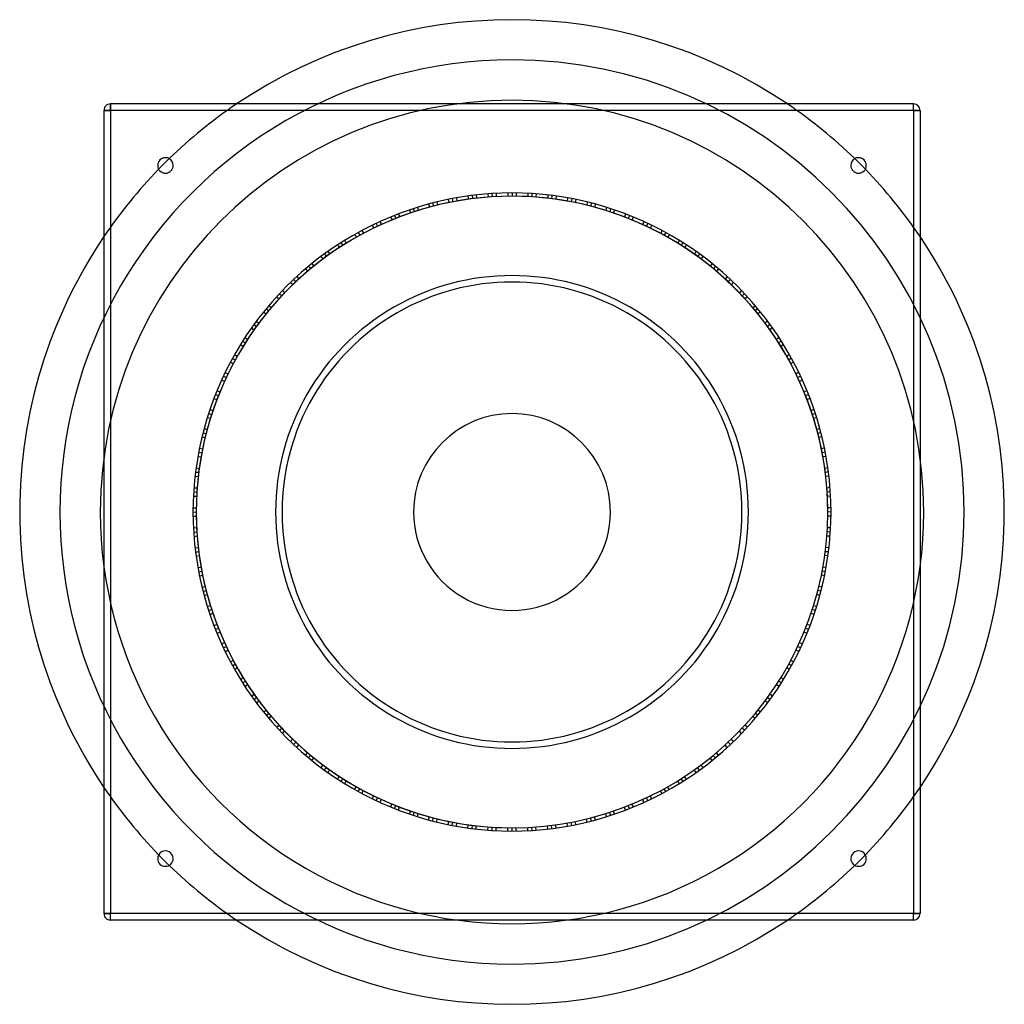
# Model space of a CAD drawing. Header units: millimetres. Extents: x -380 to 380, y -380 to 380.
import ezdxf

# ---------------------------------------------------------------- set-up
doc = ezdxf.new("R2010")
doc.units = ezdxf.units.MM
doc.layers.add('HIDDEN', color=7, linetype='Continuous')
doc.layers.add('THICK', color=7, linetype='Continuous')

msp = doc.modelspace()

# ---------------------------------------------------------------- linework, layer by layer
at = {"layer": 'HIDDEN'}
for p, q in [((-310, 310), (-310, 315)), ((-310, 315), (-310, 315)), ((310, 310), (310, 315)), ((310, 315), (310, 315)), ((-310, 310), (-315, 310)), ((-315, 310), (-315, 310)), ((-310, 310), (-310, -310)), ((310, 310), (-310, 310)), ((310, 310), (310, -310)), ((315, 310), (310, 310)), ((315, 310), (315, 310)), ((-34.19, 243.87), (-33.56, 241.43)), ((-34.19, 243.87), (-33.56, 241.43)), ((-30.86, 244.31), (-30.55, 241.83)), ((-30.86, 244.31), (-30.55, 241.83)), ((-30.86, 244.31), (-30.55, 241.83)), ((-30.86, 244.31), (-30.55, 241.83)), ((-30.86, 244.31), (-30.55, 241.83)), ((-30.86, 244.31), (-30.55, 241.83)), ((-27.65, 244.69), (-27.34, 242.21)), ((-27.65, 244.69), (-27.34, 242.21)), ((-18.77, 245.53), (-18.46, 243.05)), ((-18.77, 245.53), (-18.46, 243.05)), ((-18.77, 245.53), (-18.46, 243.05)), ((-15.54, 245.76), (-15.23, 243.27)), ((-15.54, 245.76), (-15.23, 243.27)), ((-15.54, 245.76), (-15.23, 243.27)), ((-15.54, 245.76), (-15.23, 243.27)), ((-12.15, 245.95), (-12.15, 243.45)), ((-12.15, 245.95), (-12.15, 243.45)), ((-12.15, 245.95), (-12.15, 243.45)), ((-3.35, 246.23), (-3.04, 243.73)), ((-3.35, 246.23), (-3.04, 243.73)), ((0, 246.25), (0, 243.75)), ((0, 246.25), (0, 243.75)), ((0, 246.25), (0, 243.75)), ((0, 246.25), (0, 243.75)), ((0, 246.25), (0, 243.75)), ((0, 246.25), (0, 243.75)), ((3.23, 246.23), (3.23, 243.73)), ((3.23, 246.23), (3.23, 243.73)), ((12.15, 245.95), (12.15, 243.45)), ((12.15, 245.95), (12.15, 243.45)), ((12.15, 245.95), (12.15, 243.45)), ((15.38, 245.77), (15.38, 243.26)), ((15.38, 245.77), (15.38, 243.26)), ((15.38, 245.77), (15.38, 243.26)), ((15.38, 245.77), (15.38, 243.26)), ((18.77, 245.53), (18.46, 243.05)), ((18.77, 245.53), (18.46, 243.05)), ((18.77, 245.53), (18.46, 243.05)), ((27.54, 244.71), (27.54, 242.19)), ((27.54, 244.71), (27.54, 242.19)), ((30.86, 244.31), (30.55, 241.83)), ((30.86, 244.31), (30.55, 241.83)), ((30.86, 244.31), (30.55, 241.83)), ((30.86, 244.31), (30.55, 241.83)), ((30.86, 244.31), (30.55, 241.83)), ((30.86, 244.31), (30.55, 241.83)), ((34.07, 243.88), (33.75, 241.4)), ((34.07, 243.88), (33.75, 241.4)), ((-64.48, 237.66), (-63.55, 235.32)), ((-64.48, 237.66), (-63.55, 235.32)), ((-61.24, 238.51), (-60.62, 236.09)), ((-61.24, 238.51), (-60.62, 236.09)), ((-61.24, 238.51), (-60.62, 236.09)), ((-61.24, 238.51), (-60.62, 236.09)), ((-61.24, 238.51), (-60.62, 236.09)), ((-61.24, 238.51), (-60.62, 236.09)), ((-58.1, 239.3), (-57.48, 236.87)), ((-58.1, 239.3), (-57.48, 236.87)), ((-49.39, 241.25), (-48.77, 238.82)), ((-49.39, 241.25), (-48.77, 238.82)), ((-49.39, 241.25), (-48.77, 238.82)), ((-46.22, 241.87), (-45.6, 239.45)), ((-46.22, 241.87), (-45.6, 239.45)), ((-46.22, 241.87), (-45.6, 239.45)), ((-46.22, 241.87), (-45.6, 239.45)), ((-42.88, 242.49), (-42.57, 240)), ((-42.88, 242.49), (-42.57, 240)), ((-42.88, 242.49), (-42.57, 240)), ((42.88, 242.49), (42.57, 240)), ((42.88, 242.49), (42.57, 240)), ((42.88, 242.49), (42.57, 240)), ((46.07, 241.9), (45.75, 239.42)), ((46.07, 241.9), (45.75, 239.42)), ((46.07, 241.9), (45.75, 239.42)), ((46.07, 241.9), (45.75, 239.42)), ((49.39, 241.25), (48.77, 238.82)), ((49.39, 241.25), (48.77, 238.82)), ((49.39, 241.25), (48.77, 238.82)), ((57.99, 239.32), (57.67, 236.83)), ((57.99, 239.32), (57.67, 236.83)), ((61.24, 238.51), (60.62, 236.09)), ((61.24, 238.51), (60.62, 236.09)), ((61.24, 238.51), (60.62, 236.09)), ((61.24, 238.51), (60.62, 236.09)), ((61.24, 238.51), (60.62, 236.09)), ((61.24, 238.51), (60.62, 236.09)), ((64.36, 237.69), (63.74, 235.27)), ((64.36, 237.69), (63.74, 235.27)), ((-90.65, 228.96), (-89.73, 226.63)), ((-90.65, 228.96), (-89.73, 226.63)), ((-90.65, 228.96), (-89.73, 226.63)), ((-90.65, 228.96), (-89.73, 226.63)), ((-90.65, 228.96), (-89.73, 226.63)), ((-90.65, 228.96), (-89.73, 226.63)), ((-87.64, 230.13), (-86.72, 227.8)), ((-87.64, 230.13), (-86.72, 227.8)), ((-79.24, 233.15), (-78.32, 230.82)), ((-79.24, 233.15), (-78.32, 230.82)), ((-79.24, 233.15), (-78.32, 230.82)), ((-76.17, 234.17), (-75.25, 231.84)), ((-76.17, 234.17), (-75.25, 231.84)), ((-76.17, 234.17), (-75.25, 231.84)), ((-76.17, 234.17), (-75.25, 231.84)), ((-72.94, 235.2), (-72.31, 232.78)), ((-72.94, 235.2), (-72.31, 232.78)), ((-72.94, 235.2), (-72.31, 232.78)), ((72.94, 235.2), (72.31, 232.78)), ((72.94, 235.2), (72.31, 232.78)), ((72.94, 235.2), (72.31, 232.78)), ((76.02, 234.22), (75.4, 231.8)), ((76.02, 234.22), (75.4, 231.8)), ((76.02, 234.22), (75.4, 231.8)), ((76.02, 234.22), (75.4, 231.8)), ((79.24, 233.15), (78.32, 230.82)), ((79.24, 233.15), (78.32, 230.82)), ((79.24, 233.15), (78.32, 230.82)), ((87.53, 230.17), (86.9, 227.73)), ((87.53, 230.17), (86.9, 227.73)), ((90.65, 228.96), (89.73, 226.63)), ((90.65, 228.96), (89.73, 226.63)), ((90.65, 228.96), (89.73, 226.63)), ((90.65, 228.96), (89.73, 226.63)), ((90.65, 228.96), (89.73, 226.63)), ((90.65, 228.96), (89.73, 226.63)), ((-107.84, 221.38), (-106.63, 219.19)), ((-107.84, 221.38), (-106.63, 219.19)), ((-107.84, 221.38), (-106.63, 219.19)), ((-104.92, 222.78), (-103.71, 220.58)), ((-104.92, 222.78), (-103.71, 220.58)), ((-104.92, 222.78), (-103.71, 220.58)), ((-104.92, 222.78), (-103.71, 220.58)), ((-101.84, 224.2), (-100.92, 221.88)), ((-101.84, 224.2), (-100.92, 221.88)), ((-101.84, 224.2), (-100.92, 221.88)), ((-93.76, 227.7), (-92.55, 225.5)), ((-93.76, 227.7), (-92.55, 225.5)), ((93.65, 227.75), (92.73, 225.42)), ((93.65, 227.75), (92.73, 225.42)), ((101.84, 224.2), (100.92, 221.88)), ((101.84, 224.2), (100.92, 221.88)), ((101.84, 224.2), (100.92, 221.88)), ((104.78, 222.85), (103.85, 220.52)), ((104.78, 222.85), (103.85, 220.52)), ((104.78, 222.85), (103.85, 220.52)), ((104.78, 222.85), (103.85, 220.52)), ((107.84, 221.38), (106.63, 219.19)), ((107.84, 221.38), (106.63, 219.19)), ((107.84, 221.38), (106.63, 219.19)), ((-121.56, 214.16), (-120.08, 212.12)), ((-121.56, 214.16), (-120.08, 212.12)), ((-118.63, 215.79), (-117.43, 213.6)), ((-118.63, 215.79), (-117.43, 213.6)), ((-118.63, 215.79), (-117.43, 213.6)), ((-118.63, 215.79), (-117.43, 213.6)), ((-118.63, 215.79), (-117.43, 213.6)), ((-118.63, 215.79), (-117.43, 213.6)), ((-115.79, 217.33), (-114.59, 215.14)), ((-115.79, 217.33), (-114.59, 215.14)), ((115.68, 217.39), (114.76, 215.05)), ((115.68, 217.39), (114.76, 215.05)), ((118.63, 215.79), (117.43, 213.6)), ((118.63, 215.79), (117.43, 213.6)), ((118.63, 215.79), (117.43, 213.6)), ((118.63, 215.79), (117.43, 213.6)), ((118.63, 215.79), (117.43, 213.6)), ((118.63, 215.79), (117.43, 213.6)), ((121.45, 214.22), (120.25, 212.02)), ((121.45, 214.22), (120.25, 212.02)), ((-134.73, 206.12), (-133.26, 204.1)), ((-134.73, 206.12), (-133.26, 204.1)), ((-134.73, 206.12), (-133.26, 204.1)), ((-132.01, 207.87), (-130.54, 205.85)), ((-132.01, 207.87), (-130.54, 205.85)), ((-132.01, 207.87), (-130.54, 205.85)), ((-132.01, 207.87), (-130.54, 205.85)), ((-129.14, 209.67), (-127.93, 207.48)), ((-129.14, 209.67), (-127.93, 207.48)), ((-129.14, 209.67), (-127.93, 207.48)), ((129.14, 209.67), (127.93, 207.48)), ((129.14, 209.67), (127.93, 207.48)), ((129.14, 209.67), (127.93, 207.48)), ((131.88, 207.96), (130.67, 205.76)), ((131.88, 207.96), (130.67, 205.76)), ((131.88, 207.96), (130.67, 205.76)), ((131.88, 207.96), (130.67, 205.76)), ((134.73, 206.12), (133.26, 204.1)), ((134.73, 206.12), (133.26, 204.1)), ((134.73, 206.12), (133.26, 204.1)), ((-144.74, 199.22), (-143.27, 197.2)), ((-144.74, 199.22), (-143.27, 197.2)), ((-144.74, 199.22), (-143.27, 197.2)), ((-144.74, 199.22), (-143.27, 197.2)), ((-144.74, 199.22), (-143.27, 197.2)), ((-144.74, 199.22), (-143.27, 197.2)), ((-142.12, 201.1), (-140.65, 199.08)), ((-142.12, 201.1), (-140.65, 199.08)), ((142.02, 201.17), (140.81, 198.97)), ((142.02, 201.17), (140.81, 198.97)), ((144.74, 199.22), (143.27, 197.2)), ((144.74, 199.22), (143.27, 197.2)), ((144.74, 199.22), (143.27, 197.2)), ((144.74, 199.22), (143.27, 197.2)), ((144.74, 199.22), (143.27, 197.2)), ((144.74, 199.22), (143.27, 197.2)), ((-154.4, 191.83), (-152.93, 189.81)), ((-154.4, 191.83), (-152.93, 189.81)), ((-154.4, 191.83), (-152.93, 189.81)), ((-147.44, 197.23), (-145.72, 195.4)), ((-147.44, 197.23), (-145.72, 195.4)), ((147.34, 197.3), (145.87, 195.28)), ((147.34, 197.3), (145.87, 195.28)), ((154.4, 191.83), (152.93, 189.81)), ((154.4, 191.83), (152.93, 189.81)), ((154.4, 191.83), (152.93, 189.81)), ((-159.51, 187.61), (-157.79, 185.78)), ((-159.51, 187.61), (-157.79, 185.78)), ((-159.51, 187.61), (-157.79, 185.78)), ((-157.03, 189.69), (-155.31, 187.86)), ((-157.03, 189.69), (-155.31, 187.86)), ((-157.03, 189.69), (-155.31, 187.86)), ((-157.03, 189.69), (-155.31, 187.86)), ((156.9, 189.79), (155.43, 187.76)), ((156.9, 189.79), (155.43, 187.76)), ((156.9, 189.79), (155.43, 187.76)), ((156.9, 189.79), (155.43, 187.76)), ((159.51, 187.61), (157.79, 185.78)), ((159.51, 187.61), (157.79, 185.78)), ((159.51, 187.61), (157.79, 185.78)), ((-171, 177.2), (-169.06, 175.59)), ((-171, 177.2), (-169.06, 175.59)), ((-168.57, 179.51), (-166.86, 177.69)), ((-168.57, 179.51), (-166.86, 177.69)), ((-168.57, 179.51), (-166.86, 177.69)), ((-168.57, 179.51), (-166.86, 177.69)), ((-168.57, 179.51), (-166.86, 177.69)), ((-168.57, 179.51), (-166.86, 177.69)), ((-166.2, 181.7), (-164.49, 179.88)), ((-166.2, 181.7), (-164.49, 179.88)), ((166.11, 181.79), (164.63, 179.75)), ((166.11, 181.79), (164.63, 179.75)), ((168.57, 179.51), (166.86, 177.69)), ((168.57, 179.51), (166.86, 177.69)), ((168.57, 179.51), (166.86, 177.69)), ((168.57, 179.51), (166.86, 177.69)), ((168.57, 179.51), (166.86, 177.69)), ((168.57, 179.51), (166.86, 177.69)), ((170.91, 177.28), (169.2, 175.46)), ((170.91, 177.28), (169.2, 175.46)), ((-179.56, 168.51), (-177.63, 166.92)), ((-179.56, 168.51), (-177.63, 166.92)), ((-179.56, 168.51), (-177.63, 166.92)), ((-179.56, 168.51), (-177.63, 166.92)), ((-177.22, 170.97), (-175.51, 169.15)), ((-177.22, 170.97), (-175.51, 169.15)), ((-177.22, 170.97), (-175.51, 169.15)), ((177.22, 170.97), (175.51, 169.15)), ((177.22, 170.97), (175.51, 169.15)), ((177.22, 170.97), (175.51, 169.15)), ((179.45, 168.63), (177.74, 166.8)), ((179.45, 168.63), (177.74, 166.8)), ((179.45, 168.63), (177.74, 166.8)), ((179.45, 168.63), (177.74, 166.8)), ((-181.76, 166.14), (-179.83, 164.54)), ((-181.76, 166.14), (-179.83, 164.54)), ((-181.76, 166.14), (-179.83, 164.54)), ((181.76, 166.14), (179.83, 164.54)), ((181.76, 166.14), (179.83, 164.54)), ((181.76, 166.14), (179.83, 164.54)), ((-191.86, 154.37), (-189.73, 153.02)), ((-191.86, 154.37), (-189.73, 153.02)), ((-189.74, 156.97), (-187.81, 155.37)), ((-189.74, 156.97), (-187.81, 155.37)), ((-189.74, 156.97), (-187.81, 155.37)), ((-189.74, 156.97), (-187.81, 155.37)), ((-189.74, 156.97), (-187.81, 155.37)), ((-189.74, 156.97), (-187.81, 155.37)), ((-187.66, 159.44), (-185.74, 157.85)), ((-187.66, 159.44), (-185.74, 157.85)), ((187.59, 159.53), (185.86, 157.7)), ((187.59, 159.53), (185.86, 157.7)), ((189.74, 156.97), (187.81, 155.37)), ((189.74, 156.97), (187.81, 155.37)), ((189.74, 156.97), (187.81, 155.37)), ((189.74, 156.97), (187.81, 155.37)), ((189.74, 156.97), (187.81, 155.37)), ((189.74, 156.97), (187.81, 155.37)), ((191.78, 154.46), (189.86, 152.87)), ((191.78, 154.46), (189.86, 152.87)), ((-199.27, 144.68), (-197.15, 143.34)), ((-199.27, 144.68), (-197.15, 143.34)), ((-199.27, 144.68), (-197.15, 143.34)), ((-199.27, 144.68), (-197.15, 143.34)), ((-197.25, 147.41), (-195.33, 145.82)), ((-197.25, 147.41), (-195.33, 145.82)), ((-197.25, 147.41), (-195.33, 145.82)), ((197.25, 147.41), (195.33, 145.82)), ((197.25, 147.41), (195.33, 145.82)), ((197.25, 147.41), (195.33, 145.82)), ((199.17, 144.81), (197.24, 143.21)), ((199.17, 144.81), (197.24, 143.21)), ((199.17, 144.81), (197.24, 143.21)), ((199.17, 144.81), (197.24, 143.21)), ((-201.15, 142.05), (-199.04, 140.71)), ((-201.15, 142.05), (-199.04, 140.71)), ((-201.15, 142.05), (-199.04, 140.71)), ((201.15, 142.05), (199.04, 140.71)), ((201.15, 142.05), (199.04, 140.71)), ((201.15, 142.05), (199.04, 140.71)), ((-207.92, 131.95), (-205.8, 130.61)), ((-207.92, 131.95), (-205.8, 130.61)), ((-207.92, 131.95), (-205.8, 130.61)), ((-207.92, 131.95), (-205.8, 130.61)), ((-207.92, 131.95), (-205.8, 130.61)), ((-207.92, 131.95), (-205.8, 130.61)), ((-206.17, 134.66), (-204.06, 133.32)), ((-206.17, 134.66), (-204.06, 133.32)), ((206.1, 134.76), (204.16, 133.16)), ((206.1, 134.76), (204.16, 133.16)), ((207.92, 131.95), (205.8, 130.61)), ((207.92, 131.95), (205.8, 130.61)), ((207.92, 131.95), (205.8, 130.61)), ((207.92, 131.95), (205.8, 130.61)), ((207.92, 131.95), (205.8, 130.61)), ((207.92, 131.95), (205.8, 130.61)), ((209.63, 129.21), (207.52, 127.87)), ((209.63, 129.21), (207.52, 127.87)), ((-209.69, 129.11), (-207.42, 128.03)), ((-209.69, 129.11), (-207.42, 128.03)), ((-217.37, 115.72), (-215.1, 114.65)), ((-217.37, 115.72), (-215.1, 114.65)), ((-217.37, 115.72), (-215.1, 114.65)), ((-215.83, 118.56), (-213.56, 117.5)), ((-215.83, 118.56), (-213.56, 117.5)), ((-215.83, 118.56), (-213.56, 117.5)), ((-215.83, 118.56), (-213.56, 117.5)), ((-214.17, 121.53), (-212.06, 120.18)), ((-214.17, 121.53), (-212.06, 120.18)), ((-214.17, 121.53), (-212.06, 120.18)), ((214.17, 121.53), (212.06, 120.18)), ((214.17, 121.53), (212.06, 120.18)), ((214.17, 121.53), (212.06, 120.18)), ((215.75, 118.7), (213.64, 117.36)), ((215.75, 118.7), (213.64, 117.36)), ((215.75, 118.7), (213.64, 117.36)), ((215.75, 118.7), (213.64, 117.36)), ((217.37, 115.72), (215.1, 114.65)), ((217.37, 115.72), (215.1, 114.65)), ((217.37, 115.72), (215.1, 114.65)), ((-221.42, 107.76), (-219.16, 106.7)), ((-221.42, 107.76), (-219.16, 106.7)), ((221.37, 107.87), (219.24, 106.52)), ((221.37, 107.87), (219.24, 106.52)), ((-224.22, 101.81), (-221.83, 101.03)), ((-224.22, 101.81), (-221.83, 101.03)), ((-222.81, 104.85), (-220.55, 103.78)), ((-222.81, 104.85), (-220.55, 103.78)), ((-222.81, 104.85), (-220.55, 103.78)), ((-222.81, 104.85), (-220.55, 103.78)), ((-222.81, 104.85), (-220.55, 103.78)), ((-222.81, 104.85), (-220.55, 103.78)), ((222.81, 104.85), (220.55, 103.78)), ((222.81, 104.85), (220.55, 103.78)), ((222.81, 104.85), (220.55, 103.78)), ((222.81, 104.85), (220.55, 103.78)), ((222.81, 104.85), (220.55, 103.78)), ((222.81, 104.85), (220.55, 103.78)), ((224.17, 101.92), (221.91, 100.85)), ((224.17, 101.92), (221.91, 100.85)), ((-227.72, 93.72), (-225.45, 92.66)), ((-227.72, 93.72), (-225.45, 92.66)), ((-227.72, 93.72), (-225.45, 92.66)), ((227.72, 93.72), (225.45, 92.66)), ((227.72, 93.72), (225.45, 92.66)), ((227.72, 93.72), (225.45, 92.66)), ((-230.16, 87.56), (-227.78, 86.79)), ((-230.16, 87.56), (-227.78, 86.79)), ((-230.16, 87.56), (-227.78, 86.79)), ((-228.99, 90.58), (-226.6, 89.8)), ((-228.99, 90.58), (-226.6, 89.8)), ((-228.99, 90.58), (-226.6, 89.8)), ((-228.99, 90.58), (-226.6, 89.8)), ((228.93, 90.72), (226.66, 89.66)), ((228.93, 90.72), (226.66, 89.66)), ((228.93, 90.72), (226.66, 89.66)), ((228.93, 90.72), (226.66, 89.66)), ((230.16, 87.56), (227.78, 86.79)), ((230.16, 87.56), (227.78, 86.79)), ((230.16, 87.56), (227.78, 86.79)), ((-234.2, 76.1), (-231.82, 75.32)), ((-234.2, 76.1), (-231.82, 75.32)), ((-234.2, 76.1), (-231.82, 75.32)), ((-234.2, 76.1), (-231.82, 75.32)), ((-234.2, 76.1), (-231.82, 75.32)), ((-234.2, 76.1), (-231.82, 75.32)), ((-233.18, 79.16), (-230.8, 78.39)), ((-233.18, 79.16), (-230.8, 78.39)), ((233.14, 79.28), (230.86, 78.2)), ((233.14, 79.28), (230.86, 78.2)), ((234.2, 76.1), (231.82, 75.32)), ((234.2, 76.1), (231.82, 75.32)), ((234.2, 76.1), (231.82, 75.32)), ((234.2, 76.1), (231.82, 75.32)), ((234.2, 76.1), (231.82, 75.32)), ((234.2, 76.1), (231.82, 75.32)), ((-235.21, 72.9), (-232.74, 72.43)), ((-235.21, 72.9), (-232.74, 72.43)), ((235.18, 73.02), (232.8, 72.24)), ((235.18, 73.02), (232.8, 72.24)), ((-238.53, 61.16), (-236.07, 60.69)), ((-238.53, 61.16), (-236.07, 60.69)), ((-238.53, 61.16), (-236.07, 60.69)), ((-238.53, 61.16), (-236.07, 60.69)), ((-237.67, 64.45), (-235.29, 63.67)), ((-237.67, 64.45), (-235.29, 63.67)), ((-237.67, 64.45), (-235.29, 63.67)), ((237.67, 64.45), (235.29, 63.67)), ((237.67, 64.45), (235.29, 63.67)), ((237.67, 64.45), (235.29, 63.67)), ((238.49, 61.32), (236.11, 60.54)), ((238.49, 61.32), (236.11, 60.54)), ((238.49, 61.32), (236.11, 60.54)), ((238.49, 61.32), (236.11, 60.54)), ((-239.32, 58.02), (-236.86, 57.55)), ((-239.32, 58.02), (-236.86, 57.55)), ((-239.32, 58.02), (-236.86, 57.55)), ((239.32, 58.02), (236.86, 57.55)), ((239.32, 58.02), (236.86, 57.55)), ((239.32, 58.02), (236.86, 57.55)), ((-241.89, 46.14), (-239.43, 45.67)), ((-241.89, 46.14), (-239.43, 45.67)), ((-241.89, 46.14), (-239.43, 45.67)), ((-241.89, 46.14), (-239.43, 45.67)), ((-241.89, 46.14), (-239.43, 45.67)), ((-241.89, 46.14), (-239.43, 45.67)), ((-241.26, 49.31), (-238.81, 48.84)), ((-241.26, 49.31), (-238.81, 48.84)), ((241.24, 49.43), (238.85, 48.65)), ((241.24, 49.43), (238.85, 48.65)), ((241.89, 46.14), (239.43, 45.67)), ((241.89, 46.14), (239.43, 45.67)), ((241.89, 46.14), (239.43, 45.67)), ((241.89, 46.14), (239.43, 45.67)), ((241.89, 46.14), (239.43, 45.67)), ((241.89, 46.14), (239.43, 45.67)), ((-242.49, 42.85), (-239.98, 42.69)), ((-242.49, 42.85), (-239.98, 42.69)), ((242.47, 42.96), (240.02, 42.5)), ((242.47, 42.96), (240.02, 42.5)), ((-244.32, 30.78), (-241.82, 30.63)), ((-244.32, 30.78), (-241.82, 30.63)), ((-244.32, 30.78), (-241.82, 30.63)), ((-244.32, 30.78), (-241.82, 30.63)), ((-243.87, 34.15), (-241.41, 33.68)), ((-243.87, 34.15), (-241.41, 33.68)), ((-243.87, 34.15), (-241.41, 33.68)), ((243.87, 34.15), (241.41, 33.68)), ((243.87, 34.15), (241.41, 33.68)), ((243.87, 34.15), (241.41, 33.68)), ((244.3, 30.94), (241.84, 30.47)), ((244.3, 30.94), (241.84, 30.47)), ((244.3, 30.94), (241.84, 30.47)), ((244.3, 30.94), (241.84, 30.47)), ((-244.7, 27.57), (-242.2, 27.41)), ((-244.7, 27.57), (-242.2, 27.41)), ((-244.7, 27.57), (-242.2, 27.41)), ((244.7, 27.57), (242.2, 27.41)), ((244.7, 27.57), (242.2, 27.41)), ((244.7, 27.57), (242.2, 27.41)), ((-245.76, 15.46), (-243.27, 15.31)), ((-245.76, 15.46), (-243.27, 15.31)), ((-245.76, 15.46), (-243.27, 15.31)), ((-245.76, 15.46), (-243.27, 15.31)), ((-245.76, 15.46), (-243.27, 15.31)), ((-245.76, 15.46), (-243.27, 15.31)), ((-245.54, 18.69), (-243.04, 18.53)), ((-245.54, 18.69), (-243.04, 18.53)), ((245.53, 18.81), (243.06, 18.33)), ((245.53, 18.81), (243.06, 18.33)), ((245.76, 15.46), (243.27, 15.31)), ((245.76, 15.46), (243.27, 15.31)), ((245.76, 15.46), (243.27, 15.31)), ((245.76, 15.46), (243.27, 15.31)), ((245.76, 15.46), (243.27, 15.31)), ((245.76, 15.46), (243.27, 15.31)), ((-245.95, 12.12), (-243.44, 12.27)), ((-245.95, 12.12), (-243.44, 12.27)), ((245.95, 12.24), (243.45, 12.08)), ((245.95, 12.24), (243.45, 12.08)), ((-246.25, -0.08), (-243.75, 0.08)), ((-246.25, -0.08), (-243.75, 0.08)), ((-246.25, -0.08), (-243.75, 0.08)), ((-246.25, -0.08), (-243.75, 0.08)), ((-246.23, 3.32), (-243.73, 3.16)), ((-246.23, 3.32), (-243.73, 3.16)), ((-246.23, 3.32), (-243.73, 3.16)), ((246.23, 3.32), (243.73, 3.16)), ((246.23, 3.32), (243.73, 3.16)), ((246.23, 3.32), (243.73, 3.16)), ((246.25, 0.08), (243.75, -0.08)), ((246.25, 0.08), (243.75, -0.08)), ((246.25, 0.08), (243.75, -0.08)), ((246.25, 0.08), (243.75, -0.08)), ((-246.23, -3.32), (-243.73, -3.16)), ((-246.23, -3.32), (-243.73, -3.16)), ((-246.23, -3.32), (-243.73, -3.16)), ((246.23, -3.32), (243.73, -3.16)), ((246.23, -3.32), (243.73, -3.16)), ((246.23, -3.32), (243.73, -3.16)), ((-245.95, -12.24), (-243.45, -12.08)), ((-245.95, -12.24), (-243.45, -12.08)), ((245.95, -12.12), (243.44, -12.27)), ((245.95, -12.12), (243.44, -12.27)), ((-245.76, -15.46), (-243.27, -15.31)), ((-245.76, -15.46), (-243.27, -15.31)), ((-245.76, -15.46), (-243.27, -15.31)), ((-245.76, -15.46), (-243.27, -15.31)), ((-245.76, -15.46), (-243.27, -15.31)), ((-245.76, -15.46), (-243.27, -15.31)), ((-245.53, -18.81), (-243.06, -18.33)), ((-245.53, -18.81), (-243.06, -18.33)), ((245.54, -18.69), (243.04, -18.53)), ((245.54, -18.69), (243.04, -18.53)), ((245.76, -15.46), (243.27, -15.31)), ((245.76, -15.46), (243.27, -15.31)), ((245.76, -15.46), (243.27, -15.31)), ((245.76, -15.46), (243.27, -15.31)), ((245.76, -15.46), (243.27, -15.31)), ((245.76, -15.46), (243.27, -15.31)), ((-244.7, -27.57), (-242.2, -27.41)), ((-244.7, -27.57), (-242.2, -27.41)), ((-244.7, -27.57), (-242.2, -27.41)), ((244.7, -27.57), (242.2, -27.41)), ((244.7, -27.57), (242.2, -27.41)), ((244.7, -27.57), (242.2, -27.41)), ((-244.3, -30.94), (-241.84, -30.47)), ((-244.3, -30.94), (-241.84, -30.47)), ((-244.3, -30.94), (-241.84, -30.47)), ((-244.3, -30.94), (-241.84, -30.47)), ((-243.87, -34.15), (-241.41, -33.68)), ((-243.87, -34.15), (-241.41, -33.68)), ((-243.87, -34.15), (-241.41, -33.68)), ((243.87, -34.15), (241.41, -33.68)), ((243.87, -34.15), (241.41, -33.68)), ((243.87, -34.15), (241.41, -33.68)), ((244.32, -30.78), (241.82, -30.63)), ((244.32, -30.78), (241.82, -30.63)), ((244.32, -30.78), (241.82, -30.63)), ((244.32, -30.78), (241.82, -30.63)), ((-242.47, -42.96), (-240.02, -42.5)), ((-242.47, -42.96), (-240.02, -42.5)), ((242.49, -42.85), (239.98, -42.69)), ((242.49, -42.85), (239.98, -42.69)), ((-241.89, -46.14), (-239.43, -45.67)), ((-241.89, -46.14), (-239.43, -45.67)), ((-241.89, -46.14), (-239.43, -45.67)), ((-241.89, -46.14), (-239.43, -45.67)), ((-241.89, -46.14), (-239.43, -45.67)), ((-241.89, -46.14), (-239.43, -45.67)), ((-241.24, -49.43), (-238.85, -48.65)), ((-241.24, -49.43), (-238.85, -48.65)), ((241.26, -49.31), (238.81, -48.84)), ((241.26, -49.31), (238.81, -48.84)), ((241.89, -46.14), (239.43, -45.67)), ((241.89, -46.14), (239.43, -45.67)), ((241.89, -46.14), (239.43, -45.67)), ((241.89, -46.14), (239.43, -45.67)), ((241.89, -46.14), (239.43, -45.67)), ((241.89, -46.14), (239.43, -45.67)), ((-239.32, -58.02), (-236.86, -57.55)), ((-239.32, -58.02), (-236.86, -57.55)), ((-239.32, -58.02), (-236.86, -57.55)), ((-238.49, -61.32), (-236.11, -60.54)), ((-238.49, -61.32), (-236.11, -60.54)), ((-238.49, -61.32), (-236.11, -60.54)), ((-238.49, -61.32), (-236.11, -60.54)), ((238.53, -61.16), (236.07, -60.69)), ((238.53, -61.16), (236.07, -60.69)), ((238.53, -61.16), (236.07, -60.69)), ((238.53, -61.16), (236.07, -60.69)), ((239.32, -58.02), (236.86, -57.55)), ((239.32, -58.02), (236.86, -57.55)), ((239.32, -58.02), (236.86, -57.55)), ((-237.67, -64.45), (-235.29, -63.67)), ((-237.67, -64.45), (-235.29, -63.67)), ((-237.67, -64.45), (-235.29, -63.67)), ((237.67, -64.45), (235.29, -63.67)), ((237.67, -64.45), (235.29, -63.67)), ((237.67, -64.45), (235.29, -63.67)), ((-235.18, -73.02), (-232.8, -72.24)), ((-235.18, -73.02), (-232.8, -72.24)), ((-234.2, -76.1), (-231.82, -75.32)), ((-234.2, -76.1), (-231.82, -75.32)), ((-234.2, -76.1), (-231.82, -75.32)), ((-234.2, -76.1), (-231.82, -75.32)), ((-234.2, -76.1), (-231.82, -75.32)), ((-234.2, -76.1), (-231.82, -75.32)), ((234.2, -76.1), (231.82, -75.32)), ((234.2, -76.1), (231.82, -75.32)), ((234.2, -76.1), (231.82, -75.32)), ((234.2, -76.1), (231.82, -75.32)), ((234.2, -76.1), (231.82, -75.32)), ((234.2, -76.1), (231.82, -75.32)), ((235.21, -72.9), (232.74, -72.43)), ((235.21, -72.9), (232.74, -72.43)), ((-233.14, -79.28), (-230.86, -78.2)), ((-233.14, -79.28), (-230.86, -78.2)), ((233.18, -79.16), (230.8, -78.39)), ((233.18, -79.16), (230.8, -78.39)), ((-230.16, -87.56), (-227.78, -86.79)), ((-230.16, -87.56), (-227.78, -86.79)), ((-230.16, -87.56), (-227.78, -86.79)), ((-228.93, -90.72), (-226.66, -89.66)), ((-228.93, -90.72), (-226.66, -89.66)), ((-228.93, -90.72), (-226.66, -89.66)), ((-228.93, -90.72), (-226.66, -89.66)), ((228.99, -90.58), (226.6, -89.8)), ((228.99, -90.58), (226.6, -89.8)), ((228.99, -90.58), (226.6, -89.8)), ((228.99, -90.58), (226.6, -89.8)), ((230.16, -87.56), (227.78, -86.79)), ((230.16, -87.56), (227.78, -86.79)), ((230.16, -87.56), (227.78, -86.79)), ((-227.72, -93.72), (-225.45, -92.66)), ((-227.72, -93.72), (-225.45, -92.66)), ((-227.72, -93.72), (-225.45, -92.66)), ((227.72, -93.72), (225.45, -92.66)), ((227.72, -93.72), (225.45, -92.66)), ((227.72, -93.72), (225.45, -92.66)), ((-224.17, -101.92), (-221.91, -100.85)), ((-224.17, -101.92), (-221.91, -100.85)), ((-222.81, -104.85), (-220.55, -103.78)), ((-222.81, -104.85), (-220.55, -103.78)), ((-222.81, -104.85), (-220.55, -103.78)), ((-222.81, -104.85), (-220.55, -103.78)), ((-222.81, -104.85), (-220.55, -103.78)), ((-222.81, -104.85), (-220.55, -103.78)), ((222.81, -104.85), (220.55, -103.78)), ((222.81, -104.85), (220.55, -103.78)), ((222.81, -104.85), (220.55, -103.78)), ((222.81, -104.85), (220.55, -103.78)), ((222.81, -104.85), (220.55, -103.78)), ((222.81, -104.85), (220.55, -103.78)), ((224.22, -101.81), (221.83, -101.03)), ((224.22, -101.81), (221.83, -101.03)), ((-221.37, -107.87), (-219.24, -106.52)), ((-221.37, -107.87), (-219.24, -106.52)), ((221.42, -107.76), (219.16, -106.7)), ((221.42, -107.76), (219.16, -106.7)), ((-217.37, -115.72), (-215.1, -114.65)), ((-217.37, -115.72), (-215.1, -114.65)), ((-217.37, -115.72), (-215.1, -114.65)), ((-215.75, -118.7), (-213.64, -117.36)), ((-215.75, -118.7), (-213.64, -117.36)), ((-215.75, -118.7), (-213.64, -117.36)), ((-215.75, -118.7), (-213.64, -117.36)), ((-214.17, -121.53), (-212.06, -120.18)), ((-214.17, -121.53), (-212.06, -120.18)), ((-214.17, -121.53), (-212.06, -120.18)), ((214.17, -121.53), (212.06, -120.18)), ((214.17, -121.53), (212.06, -120.18)), ((214.17, -121.53), (212.06, -120.18)), ((215.83, -118.56), (213.56, -117.5)), ((215.83, -118.56), (213.56, -117.5)), ((215.83, -118.56), (213.56, -117.5)), ((215.83, -118.56), (213.56, -117.5)), ((217.37, -115.72), (215.1, -114.65)), ((217.37, -115.72), (215.1, -114.65)), ((217.37, -115.72), (215.1, -114.65)), ((-209.63, -129.21), (-207.52, -127.87)), ((-209.63, -129.21), (-207.52, -127.87)), ((209.69, -129.11), (207.42, -128.03)), ((209.69, -129.11), (207.42, -128.03)), ((-207.92, -131.95), (-205.8, -130.61)), ((-207.92, -131.95), (-205.8, -130.61)), ((-207.92, -131.95), (-205.8, -130.61)), ((-207.92, -131.95), (-205.8, -130.61)), ((-207.92, -131.95), (-205.8, -130.61)), ((-207.92, -131.95), (-205.8, -130.61)), ((-206.1, -134.76), (-204.16, -133.16)), ((-206.1, -134.76), (-204.16, -133.16)), ((206.17, -134.66), (204.06, -133.32)), ((206.17, -134.66), (204.06, -133.32)), ((207.92, -131.95), (205.8, -130.61)), ((207.92, -131.95), (205.8, -130.61)), ((207.92, -131.95), (205.8, -130.61)), ((207.92, -131.95), (205.8, -130.61)), ((207.92, -131.95), (205.8, -130.61)), ((207.92, -131.95), (205.8, -130.61)), ((-201.15, -142.05), (-199.04, -140.71)), ((-201.15, -142.05), (-199.04, -140.71)), ((-201.15, -142.05), (-199.04, -140.71)), ((-199.17, -144.81), (-197.24, -143.21)), ((-199.17, -144.81), (-197.24, -143.21)), ((-199.17, -144.81), (-197.24, -143.21)), ((-199.17, -144.81), (-197.24, -143.21)), ((199.27, -144.68), (197.15, -143.34)), ((199.27, -144.68), (197.15, -143.34)), ((199.27, -144.68), (197.15, -143.34)), ((199.27, -144.68), (197.15, -143.34)), ((201.15, -142.05), (199.04, -140.71)), ((201.15, -142.05), (199.04, -140.71)), ((201.15, -142.05), (199.04, -140.71)), ((-197.25, -147.41), (-195.33, -145.82)), ((-197.25, -147.41), (-195.33, -145.82)), ((-197.25, -147.41), (-195.33, -145.82)), ((197.25, -147.41), (195.33, -145.82)), ((197.25, -147.41), (195.33, -145.82)), ((197.25, -147.41), (195.33, -145.82)), ((-191.78, -154.46), (-189.86, -152.87)), ((-191.78, -154.46), (-189.86, -152.87)), ((-189.74, -156.97), (-187.81, -155.37)), ((-189.74, -156.97), (-187.81, -155.37)), ((-189.74, -156.97), (-187.81, -155.37)), ((-189.74, -156.97), (-187.81, -155.37)), ((-189.74, -156.97), (-187.81, -155.37)), ((-189.74, -156.97), (-187.81, -155.37)), ((-187.59, -159.53), (-185.86, -157.7)), ((-187.59, -159.53), (-185.86, -157.7)), ((187.66, -159.44), (185.74, -157.85)), ((187.66, -159.44), (185.74, -157.85)), ((189.74, -156.97), (187.81, -155.37)), ((189.74, -156.97), (187.81, -155.37)), ((189.74, -156.97), (187.81, -155.37)), ((189.74, -156.97), (187.81, -155.37)), ((189.74, -156.97), (187.81, -155.37)), ((189.74, -156.97), (187.81, -155.37)), ((191.86, -154.37), (189.73, -153.02)), ((191.86, -154.37), (189.73, -153.02)), ((-181.76, -166.14), (-179.83, -164.54)), ((-181.76, -166.14), (-179.83, -164.54)), ((-181.76, -166.14), (-179.83, -164.54)), ((-179.45, -168.63), (-177.74, -166.8)), ((-179.45, -168.63), (-177.74, -166.8)), ((-179.45, -168.63), (-177.74, -166.8)), ((-179.45, -168.63), (-177.74, -166.8)), ((179.56, -168.51), (177.63, -166.92)), ((179.56, -168.51), (177.63, -166.92)), ((179.56, -168.51), (177.63, -166.92)), ((179.56, -168.51), (177.63, -166.92)), ((181.76, -166.14), (179.83, -164.54)), ((181.76, -166.14), (179.83, -164.54)), ((181.76, -166.14), (179.83, -164.54)), ((-177.22, -170.97), (-175.51, -169.15)), ((-177.22, -170.97), (-175.51, -169.15)), ((-177.22, -170.97), (-175.51, -169.15)), ((177.22, -170.97), (175.51, -169.15)), ((177.22, -170.97), (175.51, -169.15)), ((177.22, -170.97), (175.51, -169.15)), ((-170.91, -177.28), (-169.2, -175.46)), ((-170.91, -177.28), (-169.2, -175.46)), ((-168.57, -179.51), (-166.86, -177.69)), ((-168.57, -179.51), (-166.86, -177.69)), ((-168.57, -179.51), (-166.86, -177.69)), ((-168.57, -179.51), (-166.86, -177.69)), ((-168.57, -179.51), (-166.86, -177.69)), ((-168.57, -179.51), (-166.86, -177.69)), ((-166.11, -181.79), (-164.63, -179.75)), ((-166.11, -181.79), (-164.63, -179.75)), ((166.2, -181.7), (164.49, -179.88)), ((166.2, -181.7), (164.49, -179.88)), ((168.57, -179.51), (166.86, -177.69)), ((168.57, -179.51), (166.86, -177.69)), ((168.57, -179.51), (166.86, -177.69)), ((168.57, -179.51), (166.86, -177.69)), ((168.57, -179.51), (166.86, -177.69)), ((168.57, -179.51), (166.86, -177.69)), ((171, -177.2), (169.06, -175.59)), ((171, -177.2), (169.06, -175.59)), ((-159.51, -187.61), (-157.79, -185.78)), ((-159.51, -187.61), (-157.79, -185.78)), ((-159.51, -187.61), (-157.79, -185.78)), ((-156.9, -189.79), (-155.43, -187.76)), ((-156.9, -189.79), (-155.43, -187.76)), ((-156.9, -189.79), (-155.43, -187.76)), ((-156.9, -189.79), (-155.43, -187.76)), ((-154.4, -191.83), (-152.93, -189.81)), ((-154.4, -191.83), (-152.93, -189.81)), ((-154.4, -191.83), (-152.93, -189.81)), ((154.4, -191.83), (152.93, -189.81)), ((154.4, -191.83), (152.93, -189.81)), ((154.4, -191.83), (152.93, -189.81)), ((157.03, -189.69), (155.31, -187.86)), ((157.03, -189.69), (155.31, -187.86)), ((157.03, -189.69), (155.31, -187.86)), ((157.03, -189.69), (155.31, -187.86)), ((159.51, -187.61), (157.79, -185.78)), ((159.51, -187.61), (157.79, -185.78)), ((159.51, -187.61), (157.79, -185.78)), ((-147.34, -197.3), (-145.87, -195.28)), ((-147.34, -197.3), (-145.87, -195.28)), ((-144.74, -199.22), (-143.27, -197.2)), ((-144.74, -199.22), (-143.27, -197.2)), ((-144.74, -199.22), (-143.27, -197.2)), ((-144.74, -199.22), (-143.27, -197.2)), ((-144.74, -199.22), (-143.27, -197.2)), ((-144.74, -199.22), (-143.27, -197.2)), ((144.74, -199.22), (143.27, -197.2)), ((144.74, -199.22), (143.27, -197.2)), ((144.74, -199.22), (143.27, -197.2)), ((144.74, -199.22), (143.27, -197.2)), ((144.74, -199.22), (143.27, -197.2)), ((144.74, -199.22), (143.27, -197.2)), ((147.44, -197.23), (145.72, -195.4)), ((147.44, -197.23), (145.72, -195.4)), ((-142.02, -201.17), (-140.81, -198.97)), ((-142.02, -201.17), (-140.81, -198.97)), ((-134.73, -206.12), (-133.26, -204.1)), ((-134.73, -206.12), (-133.26, -204.1)), ((-134.73, -206.12), (-133.26, -204.1)), ((134.73, -206.12), (133.26, -204.1)), ((134.73, -206.12), (133.26, -204.1)), ((134.73, -206.12), (133.26, -204.1)), ((142.12, -201.1), (140.65, -199.08)), ((142.12, -201.1), (140.65, -199.08)), ((-131.88, -207.96), (-130.67, -205.76)), ((-131.88, -207.96), (-130.67, -205.76)), ((-131.88, -207.96), (-130.67, -205.76)), ((-131.88, -207.96), (-130.67, -205.76)), ((-129.14, -209.67), (-127.93, -207.48)), ((-129.14, -209.67), (-127.93, -207.48)), ((-129.14, -209.67), (-127.93, -207.48)), ((-121.45, -214.22), (-120.25, -212.02)), ((-121.45, -214.22), (-120.25, -212.02)), ((121.56, -214.16), (120.08, -212.12)), ((121.56, -214.16), (120.08, -212.12)), ((129.14, -209.67), (127.93, -207.48)), ((129.14, -209.67), (127.93, -207.48)), ((129.14, -209.67), (127.93, -207.48)), ((132.01, -207.87), (130.54, -205.85)), ((132.01, -207.87), (130.54, -205.85)), ((132.01, -207.87), (130.54, -205.85)), ((132.01, -207.87), (130.54, -205.85)), ((-118.63, -215.79), (-117.43, -213.6)), ((-118.63, -215.79), (-117.43, -213.6)), ((-118.63, -215.79), (-117.43, -213.6)), ((-118.63, -215.79), (-117.43, -213.6)), ((-118.63, -215.79), (-117.43, -213.6)), ((-118.63, -215.79), (-117.43, -213.6)), ((-115.68, -217.39), (-114.76, -215.05)), ((-115.68, -217.39), (-114.76, -215.05)), ((-107.84, -221.38), (-106.63, -219.19)), ((-107.84, -221.38), (-106.63, -219.19)), ((-107.84, -221.38), (-106.63, -219.19)), ((107.84, -221.38), (106.63, -219.19)), ((107.84, -221.38), (106.63, -219.19)), ((107.84, -221.38), (106.63, -219.19)), ((115.79, -217.33), (114.59, -215.14)), ((115.79, -217.33), (114.59, -215.14)), ((118.63, -215.79), (117.43, -213.6)), ((118.63, -215.79), (117.43, -213.6)), ((118.63, -215.79), (117.43, -213.6)), ((118.63, -215.79), (117.43, -213.6)), ((118.63, -215.79), (117.43, -213.6)), ((118.63, -215.79), (117.43, -213.6)), ((-104.78, -222.85), (-103.85, -220.52)), ((-104.78, -222.85), (-103.85, -220.52)), ((-104.78, -222.85), (-103.85, -220.52)), ((-104.78, -222.85), (-103.85, -220.52)), ((-101.84, -224.2), (-100.92, -221.88)), ((-101.84, -224.2), (-100.92, -221.88)), ((-101.84, -224.2), (-100.92, -221.88)), ((-93.65, -227.75), (-92.73, -225.42)), ((-93.65, -227.75), (-92.73, -225.42)), ((-90.65, -228.96), (-89.73, -226.63)), ((-90.65, -228.96), (-89.73, -226.63)), ((-90.65, -228.96), (-89.73, -226.63)), ((-90.65, -228.96), (-89.73, -226.63)), ((-90.65, -228.96), (-89.73, -226.63)), ((-90.65, -228.96), (-89.73, -226.63)), ((-87.53, -230.17), (-86.9, -227.73)), ((-87.53, -230.17), (-86.9, -227.73)), ((87.64, -230.13), (86.72, -227.8)), ((87.64, -230.13), (86.72, -227.8)), ((90.65, -228.96), (89.73, -226.63)), ((90.65, -228.96), (89.73, -226.63)), ((90.65, -228.96), (89.73, -226.63)), ((90.65, -228.96), (89.73, -226.63)), ((90.65, -228.96), (89.73, -226.63)), ((90.65, -228.96), (89.73, -226.63)), ((93.76, -227.7), (92.55, -225.5)), ((93.76, -227.7), (92.55, -225.5)), ((101.84, -224.2), (100.92, -221.88)), ((101.84, -224.2), (100.92, -221.88)), ((101.84, -224.2), (100.92, -221.88)), ((104.92, -222.78), (103.71, -220.58)), ((104.92, -222.78), (103.71, -220.58)), ((104.92, -222.78), (103.71, -220.58)), ((104.92, -222.78), (103.71, -220.58)), ((-79.24, -233.15), (-78.32, -230.82)), ((-79.24, -233.15), (-78.32, -230.82)), ((-79.24, -233.15), (-78.32, -230.82)), ((-76.02, -234.22), (-75.4, -231.8)), ((-76.02, -234.22), (-75.4, -231.8)), ((-76.02, -234.22), (-75.4, -231.8)), ((-76.02, -234.22), (-75.4, -231.8)), ((-72.94, -235.2), (-72.31, -232.78)), ((-72.94, -235.2), (-72.31, -232.78)), ((-72.94, -235.2), (-72.31, -232.78)), ((-64.36, -237.69), (-63.74, -235.27)), ((-64.36, -237.69), (-63.74, -235.27)), ((64.48, -237.66), (63.55, -235.32)), ((64.48, -237.66), (63.55, -235.32)), ((72.94, -235.2), (72.31, -232.78)), ((72.94, -235.2), (72.31, -232.78)), ((72.94, -235.2), (72.31, -232.78)), ((76.17, -234.17), (75.25, -231.84)), ((76.17, -234.17), (75.25, -231.84)), ((76.17, -234.17), (75.25, -231.84)), ((76.17, -234.17), (75.25, -231.84)), ((79.24, -233.15), (78.32, -230.82)), ((79.24, -233.15), (78.32, -230.82)), ((79.24, -233.15), (78.32, -230.82)), ((-61.24, -238.51), (-60.62, -236.09)), ((-61.24, -238.51), (-60.62, -236.09)), ((-61.24, -238.51), (-60.62, -236.09)), ((-61.24, -238.51), (-60.62, -236.09)), ((-61.24, -238.51), (-60.62, -236.09)), ((-61.24, -238.51), (-60.62, -236.09)), ((-57.99, -239.32), (-57.67, -236.83)), ((-57.99, -239.32), (-57.67, -236.83)), ((-49.39, -241.25), (-48.77, -238.82)), ((-49.39, -241.25), (-48.77, -238.82)), ((-49.39, -241.25), (-48.77, -238.82)), ((-46.07, -241.9), (-45.75, -239.42)), ((-46.07, -241.9), (-45.75, -239.42)), ((-46.07, -241.9), (-45.75, -239.42)), ((-46.07, -241.9), (-45.75, -239.42)), ((-42.88, -242.49), (-42.57, -240)), ((-42.88, -242.49), (-42.57, -240)), ((-42.88, -242.49), (-42.57, -240)), ((-34.07, -243.88), (-33.75, -241.4)), ((-34.07, -243.88), (-33.75, -241.4)), ((-30.86, -244.31), (-30.55, -241.83)), ((-30.86, -244.31), (-30.55, -241.83)), ((-30.86, -244.31), (-30.55, -241.83)), ((-30.86, -244.31), (-30.55, -241.83)), ((-30.86, -244.31), (-30.55, -241.83)), ((-30.86, -244.31), (-30.55, -241.83)), ((-27.54, -244.71), (-27.54, -242.19)), ((-27.54, -244.71), (-27.54, -242.19)), ((-18.77, -245.53), (-18.46, -243.05)), ((-18.77, -245.53), (-18.46, -243.05)), ((-18.77, -245.53), (-18.46, -243.05)), ((18.77, -245.53), (18.46, -243.05)), ((18.77, -245.53), (18.46, -243.05)), ((18.77, -245.53), (18.46, -243.05)), ((27.65, -244.69), (27.34, -242.21)), ((27.65, -244.69), (27.34, -242.21)), ((30.86, -244.31), (30.55, -241.83)), ((30.86, -244.31), (30.55, -241.83)), ((30.86, -244.31), (30.55, -241.83)), ((30.86, -244.31), (30.55, -241.83)), ((30.86, -244.31), (30.55, -241.83)), ((30.86, -244.31), (30.55, -241.83)), ((34.19, -243.87), (33.56, -241.43)), ((34.19, -243.87), (33.56, -241.43)), ((42.88, -242.49), (42.57, -240)), ((42.88, -242.49), (42.57, -240)), ((42.88, -242.49), (42.57, -240)), ((46.22, -241.87), (45.6, -239.45)), ((46.22, -241.87), (45.6, -239.45)), ((46.22, -241.87), (45.6, -239.45)), ((46.22, -241.87), (45.6, -239.45)), ((49.39, -241.25), (48.77, -238.82)), ((49.39, -241.25), (48.77, -238.82)), ((49.39, -241.25), (48.77, -238.82)), ((58.1, -239.3), (57.48, -236.87)), ((58.1, -239.3), (57.48, -236.87)), ((61.24, -238.51), (60.62, -236.09)), ((61.24, -238.51), (60.62, -236.09)), ((61.24, -238.51), (60.62, -236.09)), ((61.24, -238.51), (60.62, -236.09)), ((61.24, -238.51), (60.62, -236.09)), ((61.24, -238.51), (60.62, -236.09)), ((-15.38, -245.77), (-15.38, -243.26)), ((-15.38, -245.77), (-15.38, -243.26)), ((-15.38, -245.77), (-15.38, -243.26)), ((-15.38, -245.77), (-15.38, -243.26)), ((-12.15, -245.95), (-12.15, -243.45)), ((-12.15, -245.95), (-12.15, -243.45)), ((-12.15, -245.95), (-12.15, -243.45)), ((-3.23, -246.23), (-3.23, -243.73)), ((-3.23, -246.23), (-3.23, -243.73)), ((0, -246.25), (0, -243.75)), ((0, -246.25), (0, -243.75)), ((0, -246.25), (0, -243.75)), ((0, -246.25), (0, -243.75)), ((0, -246.25), (0, -243.75)), ((0, -246.25), (0, -243.75)), ((3.35, -246.23), (3.04, -243.73)), ((3.35, -246.23), (3.04, -243.73)), ((12.15, -245.95), (12.15, -243.45)), ((12.15, -245.95), (12.15, -243.45)), ((12.15, -245.95), (12.15, -243.45)), ((15.54, -245.76), (15.23, -243.27)), ((15.54, -245.76), (15.23, -243.27)), ((15.54, -245.76), (15.23, -243.27)), ((15.54, -245.76), (15.23, -243.27)), ((-310, -310), (-315, -310)), ((-315, -310), (-315, -310)), ((310, -310), (-310, -310)), ((-310, -315), (-310, -310)), ((310, -315), (310, -310)), ((315, -310), (310, -310)), ((315, -310), (315, -310)), ((-310, -315), (-310, -315)), ((310, -315), (310, -315))]:
    msp.add_line(p, q, dxfattribs=at)
for radius, start, end in [(348.9, 89.99998, 270.00002), (348.9, 0, 89.99998), (317.8, 0, 179.99998), (380, 124.00927, 134.13034), (380, 45.86963, 55.99075), (380, 135.86966, 145.99073), (380, 34.00923, 44.13036), (246.25, 0, 180.00002), (243.75, 0, 180.00002), (243.75, 89.99998, 270.00002), (243.75, 0, 89.99998), (182.5, 0, 180.00002), (76, 0, 179.99998), (317.8, 179.99998, 0), (246.25, 179.99998, 0), (182.5, 179.99998, 0), (76, 179.99998, 0), (348.9, 270.00002, 0), (243.75, 180.00002, 0), (243.75, 270.00002, 0), (380, 214.00927, 224.13034), (380, 315.86964, 325.99077), (380, 225.86966, 235.99073), (380, 304.00925, 314.13037)]:
    msp.add_arc((0, 0), radius, start, end, dxfattribs=at)
at = {"layer": 'THICK'}
for p, q in [((310, 315), (-310, 315)), ((-310, 315), (-310, 310)), ((310, 310), (310, 315)), ((-315, 310), (-315, -310)), ((-315, 310), (-310, 310)), ((310, 310), (-310, 310)), ((-310, 310), (-310, -310)), ((310, 310), (315, 310)), ((310, 310), (310, -310)), ((315, 310), (315, -310)), ((-315, -310), (-310, -310)), ((-310, -315), (-310, -310)), ((310, -310), (-310, -310)), ((310, -310), (315, -310)), ((310, -315), (310, -310)), ((310, -315), (-310, -315))]:
    msp.add_line(p, q, dxfattribs=at)
for centre, radius, start, end in [((0, 0), 380, 55.99075, 124.00927), ((-310, 310), 5, 89.99998, 180.00002), ((310, 310), 5, 0, 89.99998), ((-267.5, 267.5), 6, 0, 180.00002), ((-267.5, 267.5), 6, 180.00002, 0), ((0, 0), 380, 134.13034, 135.86966), ((267.5, 267.5), 6, 0, 180.00002), ((267.5, 267.5), 6, 180.00002, 0), ((0, 0), 380, 44.13036, 45.86963), ((0, 0), 380, 145.99073, 179.99998), ((0, 0), 380, 0, 34.00923), ((0, 0), 177.5, 0, 180.00002), ((0, 0), 380, 179.99998, 214.00927), ((0, 0), 177.5, 179.99998, 0), ((0, 0), 380, 325.99077, 0), ((-267.5, -267.5), 6, 0, 180.00002), ((0, 0), 380, 224.13034, 225.86966), ((267.5, -267.5), 6, 0, 180.00002), ((0, 0), 380, 314.13037, 315.86964), ((-267.5, -267.5), 6, 180.00002, 0), ((267.5, -267.5), 6, 180.00002, 0), ((-310, -310), 5, 180.00002, 270.00002), ((310, -310), 5, 270.00002, 0), ((0, 0), 380, 235.99073, 304.00925)]:
    msp.add_arc(centre, radius, start, end, dxfattribs=at)

doc.saveas('drawing.dxf')
